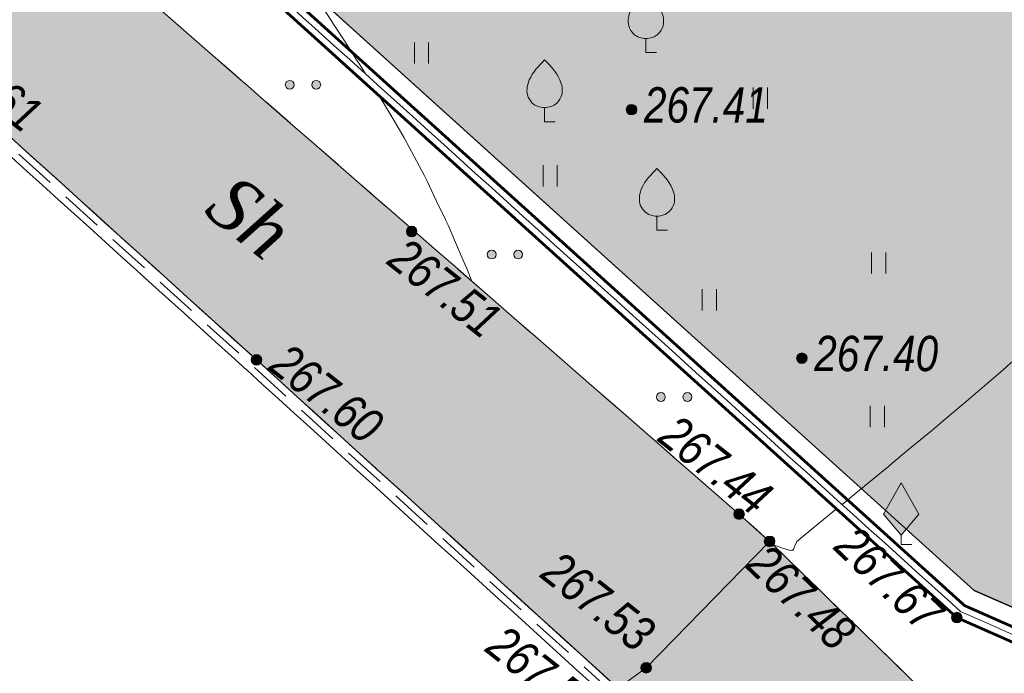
# Model space of a CAD drawing. Header units: inches. Extents: x -416310 to 1286511, y -34262 to 944600.
# Tile 9 of 84: x 90988 to 118841, y 69683 to 88189. Entities that reach past the tile are written whole.
import ezdxf
from ezdxf.enums import TextEntityAlignment as Align

# ---------------------------------------------------------------- set-up
doc = ezdxf.new("R2010")
doc.units = ezdxf.units.IN
doc.header["$MEASUREMENT"] = 0
for name, pattern in [('Auto_Street_NotBorder_Line_m1', [3, 1.5, -1.5]), ('Fence_Stone_Contour_Mr1m_m1', [1, 1, 0]), ('Hydrotech_Tray_Gutter_m1', [1, 1, 0]), ('Hydrotech_Tray_Water_m1', [3, 2, -1]), ('Relef_Horizontal_Basic_m1', [1, 1, 0])]:
    doc.linetypes.add(name, pattern=pattern)
for name, color, linetype, lineweight, true_color in [('AUTO#_ROADS_EXIST_L', 7, 'Continuous', 15, 0x000000), ('AUTO#_ROADS_MTRAL_T', 7, 'Continuous', 15, 0x000000), ('GREEN_VGTAT_#####_B', 7, 'Continuous', 15, 0x000000), ('GREEN_VGTAT_SRVEY_B', 7, 'Continuous', 15, 0x000000)]:
    doc.layers.add(name, color=color, linetype=linetype, lineweight=lineweight, true_color=true_color)
for name, color, linetype, true_color in [('FENCE_GRDRL_#####_L', 7, 'Continuous', 0x000000), ('HYDRO_TECHN_CNSTR_L', 7, 'Continuous', 0x000000), ('RELEF_HRZNT_BASIC_L', 7, 'Continuous', 0x000000), ('RELEF_POINT_PICKT_B', 7, 'Continuous', 0x000000), ('RELEF_POINT_PICKT_T', 7, 'Continuous', 0x000000)]:
    doc.layers.add(name, color=color, linetype=linetype, true_color=true_color)
doc.layers.add('Штрих Железобетона', color=7, linetype='Continuous')
doc.styles.add('БМ-431 (Times New Roman К)', font='timesi.ttf', dxfattribs={"height": 1})
doc.styles.add('Д-431 (Arial Narrow К)', font='ARIALNI.TTF', dxfattribs={"height": 1})
doc.linetypes.add('Auto_Material_Border_Line_m1', pattern='A,0,[3,Topography.shx,S=0.5,R=0,X=0,Y=0],-0.5', length=0.5)
doc.linetypes.add('Fence_Stone_Mr1m_04_m1', pattern='A,8,[1,Topography.shx,S=0.4,R=90,X=0,Y=0],0', length=8)

# ---------------------------------------------------------------- blocks, each defined once
blk = doc.blocks.new('GreenFruit_m1')
at = {"layer": 'GREEN_VGTAT_SRVEY_B', "linetype": 'Continuous', "lineweight": 13, "true_color": 0xfffffe}
h = blk.add_hatch(color=7, dxfattribs=at)
h.dxf.hatch_style = 1
edge = h.paths.add_edge_path()
edge.add_spline(control_points=[(-0.001, 0.8), (-0.001, 0.8), (0.258, 0.802), (0.696, 0.951), (1.074, 1.608), (0.88, 2.607), (0.338, 3.157), (-0.001, 3.5)], knot_values=[1.744095, 1.744095, 1.744095, 1.744095, 1.744164, 2.114608, 2.383255, 2.810464, 3.522822, 3.522822, 3.522822, 3.522822], degree=3, periodic=0)
edge.add_spline(control_points=[(-0.001, 3.5), (-0.34, 3.157), (-0.882, 2.607), (-1.075, 1.608), (-0.697, 0.951), (-0.259, 0.802), (-0.001, 0.8), (-0.001, 0.8)], knot_values=[1.744095, 1.744095, 1.744095, 1.744095, 2.456452, 2.883662, 3.152309, 3.522752, 3.522822, 3.522822, 3.522822, 3.522822], degree=3, periodic=0)
at = {"layer": 'GREEN_VGTAT_SRVEY_B', "color": 18, "linetype": 'Continuous', "lineweight": 13, "true_color": 0x000000, "flags": 128}
blk.add_lwpolyline([(0.6, 0), (0, 0), (0, 0.8)], dxfattribs=at)
at = {"layer": 'GREEN_VGTAT_SRVEY_B', "color": 18, "linetype": 'Continuous', "lineweight": 13, "true_color": 0x000000}
for points in [[(0, 0.8), (0, 0.8), (-0.259, 0.802), (-0.697, 0.951), (-1.075, 1.608), (-0.882, 2.607), (-0.34, 3.157), (-0.001, 3.5)], [(-0.001, 0.8), (-0.001, 0.8), (0.258, 0.802), (0.696, 0.951), (1.074, 1.608), (0.88, 2.607), (0.338, 3.157), (-0.001, 3.5)]]:
    blk.add_open_spline(points, degree=3, knots=[1.743859, 1.743859, 1.743859, 1.743859, 1.744164, 2.114608, 2.383255, 2.810464, 3.522822, 3.522822, 3.522822, 3.522822], dxfattribs=at)
blk = doc.blocks.new('GreenMulberry_m1')
at = {"layer": 'GREEN_VGTAT_SRVEY_B', "linetype": 'Continuous', "lineweight": 13, "true_color": 0xfffffe}
blk.add_hatch(color=7, dxfattribs=at).paths.add_polyline_path([(0, 0.541), (1, 1.727), (0, 3.5), (-1, 1.727)])
at = {"layer": 'GREEN_VGTAT_SRVEY_B', "color": 18, "linetype": 'Continuous', "lineweight": 13, "true_color": 0x000000}
for p, q in [((-1, 1.727), (0, 3.5)), ((0, 3.5), (1, 1.727))]:
    blk.add_line(p, q, dxfattribs=at)
for points in [[(-1, 1.727), (0, 0.541), (1, 1.727)], [(0.6, 0), (0, 0), (0, 0.541)]]:
    blk.add_lwpolyline(points, dxfattribs=at)
blk = doc.blocks.new('GreenSubshrub_m1')
at = {"layer": 'GREEN_VGTAT_#####_B', "linetype": 'Continuous', "lineweight": 13, "true_color": 0x000000}
h = blk.add_hatch(color=18, dxfattribs=at)
h.paths.add_polyline_path([(-1, 0, 1), (-0.5, 0, 1)])
h.paths.add_polyline_path([(1, 0, 1), (0.5, 0, 1)])
at = {"layer": 'GREEN_VGTAT_#####_B', "color": 18, "linetype": 'Continuous', "lineweight": 13, "true_color": 0x000000}
for centre in [(-0.75, 0), (0.75, 0)]:
    blk.add_circle(centre, 0.25, dxfattribs=at)
blk = doc.blocks.new('GreenGrassMeadow_m1')
at = {"layer": 'GREEN_VGTAT_#####_B', "color": 18, "linetype": 'Continuous', "lineweight": 13, "true_color": 0x000000}
for p, q in [((-0.4, 0), (-0.4, 1.2)), ((0.4, 0), (0.4, 1.2))]:
    blk.add_line(p, q, dxfattribs=at)
blk = doc.blocks.new('PointHight_m1')
at = {"layer": 'RELEF_POINT_PICKT_B', "linetype": 'Continuous', "lineweight": 15, "true_color": 0x000000}
h = blk.add_hatch(color=18, dxfattribs=at)
edge = h.paths.add_edge_path()
edge.add_arc((0, 0), 0.3, 0, 360)
at = {"layer": 'RELEF_POINT_PICKT_B', "color": 18, "linetype": 'Continuous', "lineweight": 15, "true_color": 0x000000}
blk.add_circle((0, 0), 0.3, dxfattribs=at)
blk.add_point((0, 0), dxfattribs=at)
blk = doc.blocks.new('55653')
at = {"layer": 'AUTO#_ROADS_EXIST_L', "color": 18, "linetype": 'Auto_Street_NotBorder_Line_m1', "lineweight": 15, "ltscale": 600, "true_color": 0x000000, "flags": 128}
for points in [[(-131140, 77117), (-132005, 77889), (-160447, 102695), (-187247, 127742), (-188621, 131147), (-189246, 133771), (-188871, 135209)], [(-123538, 69699), (-131140, 77117)], [(-122126, 60432), (-127180, 66268), (-134632, 73539)]]:
    blk.add_lwpolyline(points, dxfattribs=at)
at = {"layer": 'AUTO#_ROADS_EXIST_L', "color": 18, "linetype": 'Auto_Material_Border_Line_m1', "lineweight": 15, "ltscale": 600, "true_color": 0x000000, "flags": 128}
for points in [[(-131140, 77117), (-134632, 73539)], [(-134632, 73539), (-135429, 72960)]]:
    blk.add_lwpolyline(points, dxfattribs=at)
at = {"layer": 'FENCE_GRDRL_#####_L', "color": 18, "linetype": 'Fence_Stone_Mr1m_04_m1', "lineweight": 13, "ltscale": 600, "true_color": 0x000000, "flags": 128}
blk.add_lwpolyline([(-163628, 109120), (-125847, 74959), (-123615, 73973), (-69790, 134290)], dxfattribs=at)
at = {"layer": 'FENCE_GRDRL_#####_L', "color": 18, "linetype": 'Fence_Stone_Contour_Mr1m_m1', "lineweight": 13, "ltscale": 600, "true_color": 0x000000, "flags": 128}
blk.add_lwpolyline([(-163494, 109269), (-125736, 75129), (-123667, 74215), (-69939, 134424)], dxfattribs=at)
at = {"layer": 'HYDRO_TECHN_CNSTR_L', "color": 18, "linetype": 'Hydrotech_Tray_Gutter_m1', "lineweight": 15, "ltscale": 600, "true_color": 0x000000, "flags": 128}
for points in [[(-131163, 65078), (-133071, 70629), (-135391, 72924), (-145656, 82257), (-163294, 98234), (-190403, 122271), (-194460, 125947), (-196245, 126626), (-201852, 121658)], [(-131542, 64948), (-133419, 70411), (-135666, 72634), (-145924, 81961), (-163561, 97937), (-190670, 121974), (-194673, 125600), (-196161, 126166), (-201587, 121359)]]:
    blk.add_lwpolyline(points, dxfattribs=at)
at = {"layer": 'HYDRO_TECHN_CNSTR_L', "color": 3, "linetype": 'Hydrotech_Tray_Water_m1', "lineweight": 25, "ltscale": 600, "true_color": 0x00ff00, "flags": 128}
blk.add_lwpolyline([(-131352, 65013), (-133245, 70520), (-135528, 72779), (-145790, 82109), (-163427, 98085), (-190536, 122122), (-194567, 125774), (-196203, 126396), (-201720, 121509)], dxfattribs=at)
at = {"layer": 'RELEF_HRZNT_BASIC_L', "color": 34, "linetype": 'Relef_Horizontal_Basic_m1', "lineweight": 15, "ltscale": 600, "true_color": 0xa55200}
for points in [[(-153061, 104838), (-152278, 103992), (-151487, 103081), (-150714, 102102), (-150096, 101266), (-149387, 100294), (-148606, 99211), (-147773, 98042), (-146906, 96811), (-146023, 95543), (-145145, 94263), (-144290, 92995), (-143476, 91764), (-142724, 90595), (-142574, 90353)], [(-142192, 89739), (-142051, 89512), (-141478, 88540), (-140824, 87311), (-140238, 86066), (-139710, 84838), (-139567, 84485)], [(-129092, 78164), (-128706, 78479), (-127679, 79323), (-126565, 80248), (-125454, 81184), (-124434, 82064), (-123596, 82820), (-123028, 83382), (-122526, 84009), (-122174, 84574), (-121894, 85103), (-121606, 85622), (-121232, 86155), (-120691, 86728), (-120198, 87123), (-119517, 87581), (-118676, 88095), (-117705, 88657), (-116837, 89143)], [(-131035, 77015), (-130747, 76919), (-130579, 76870), (-130519, 76858), (-130506, 76859), (-130485, 76871), (-130455, 76911), (-130425, 76995), (-130371, 77112), (-130142, 77306), (-129557, 77784), (-129249, 78036)]]:
    blk.add_lwpolyline(points, dxfattribs=at)
at = {"layer": 'GREEN_VGTAT_#####_B', "color": 18, "true_color": 0x000000, "xscale": 500, "yscale": 500, "zscale": 500}
for name, p in [('GreenGrassMeadow_m1', (-140989, 90644, -353246)), ('GreenSubshrub_m1', (-144340, 90045, -353246)), ('GreenGrassMeadow_m1', (-131403, 89363, -353246)), ('GreenGrassMeadow_m1', (-137347, 87164, -353246)), ('GreenSubshrub_m1', (-138628, 85237, -353246)), ('GreenGrassMeadow_m1', (-128057, 84697, -353246)), ('GreenGrassMeadow_m1', (-132844, 83654, -353246)), ('GreenSubshrub_m1', (-133841, 81203, -353246)), ('GreenGrassMeadow_m1', (-128093, 80351, -353246))]:
    blk.add_blockref(name, p, dxfattribs=at)
at = {"layer": 'GREEN_VGTAT_SRVEY_B', "color": 18, "true_color": 0x000000, "xscale": 500, "yscale": 500, "zscale": 500}
for name, p in [('GreenFruit_m1', (-134639, 90954, -353246)), ('GreenFruit_m1', (-137505, 88998, -353246)), ('GreenFruit_m1', (-134327, 85925, -353246)), ('GreenMulberry_m1', (-127418, 77025, -353246))]:
    blk.add_blockref(name, p, dxfattribs=at)
at = {"layer": 'RELEF_POINT_PICKT_B', "color": 18, "true_color": 0x000000, "xscale": 500, "yscale": 500, "zscale": 500}
for p in [(-135045, 89340, -85839), (-141267, 85889, -85732), (-130227, 82302, -85851), (-145656, 82257, -85649), (-132005, 77889, -85807), (-131140, 77117, -85769), (-125847, 74959, -85577), (-134632, 73539, -85719)]:
    blk.add_blockref('PointHight_m1', p, dxfattribs=at)
at = {"layer": 'AUTO#_ROADS_MTRAL_T', "color": 18, "true_color": 0x000000, "style": 'БМ-431 (Times New Roman К)'}
blk.add_text('Sh', height=1500, rotation=321.7162, dxfattribs=at).set_placement((-146299, 85717), align=Align.CENTER)
at = {"layer": 'RELEF_POINT_PICKT_T', "color": 18, "true_color": 0x000000, "style": 'Д-431 (Arial Narrow К)'}
for s, rotation, p in [('267.61', 321.6603, (-154682, 91211)), ('267.51', 321.6603, (-141694, 85381)), ('267.60', 321.6603, (-145040, 82392)), ('267.44', 321.6603, (-134035, 80369)), ('267.67', 316.2299, (-129018, 77270)), ('267.48', 316.2299, (-131506, 76753)), ('267.53', 321.6603, (-137358, 76512)), ('267.50', 321.6603, (-138914, 74413))]:
    blk.add_text(s, height=1000, rotation=rotation, dxfattribs=at).set_placement(p, align=Align.MIDDLE_LEFT)
for s, p in [('267.41', (-134695, 89475)), ('267.40', (-129877, 82437))]:
    blk.add_text(s, height=1000, dxfattribs=at).set_placement(p, align=Align.MIDDLE_LEFT)

msp = doc.modelspace()

# ---------------------------------------------------------------- hatches: boundary and pattern name
at = {"layer": 'Штрих Железобетона', "true_color": 0x969696}
h = msp.add_hatch(dxfattribs=at)
h.set_pattern_fill('ANSI33', color=252, scale=100, angle=49.68473873)
h.set_pattern_definition([(94.68474, (243342.1, -3697.8), (-632.8786, -51.8624), []), (94.68474, (243632.6, -3355.43), (-632.8786, -51.8624), [317.5, -158.75])])
h.paths.add_polyline_path([(219726.7522, 150330.807), (211529.5591, 157870.6175), (208830.5591, 157752.6175), (207075.5591, 157175.6175), (203463.5591, 153141.6175), (191779.5591, 139723.6175), (183637.5591, 130540.6175), (171212.5591, 116269.6175), (157295.5591, 100588.6175), (140749.5591, 81506.6175), (124845.7974, 63964.093), (125043.5591, 63211.6175), (120034.1209, 57835.065), (110270.994, 66931.5595), (107951.5591, 69226.6175), (97686.5591, 78559.6175), (80048.5591, 94536.6175), (52939.5591, 118573.6175), (48881.9647, 122249.2167), (47097.616, 122928.6015), (41489.6623, 117960.5956), (36469.6365, 123051.1849), (59157.5591, 145424.6175), (80952.5591, 168643.6175), (99264.5591, 188150.6175), (120003.5591, 210673.6175), (131251.5591, 222756.6175), (133139.4069, 228816.5456), (132475.065, 231845.9707), (150627.1986, 229675.4977), (149362.6111, 225950.2987), (152290.5591, 220690.6175), (167284.5591, 206772.6175), (215675.5591, 161886.6175), (223692.3005, 154846.4072)])
h.paths.add_polyline_path([(119804.5591, 66001.6175), (121117.5591, 66248.6175), (137816.5591, 84927.6175), (154876.5591, 104590.6175), (166715.5591, 118096.6175), (179953.5591, 133071.6175), (187343.5591, 141567.6175), (200379.5591, 156555.6175), (203698.5591, 160463.6175), (204310.1718, 162200.1597), (204296.5591, 164030.6175), (163664.5591, 201497.6175), (148503.5591, 215808.6175), (144959.2842, 219671.5143), (143828.011, 220534.9435), (140869.474, 220658.1505), (136554.5591, 219263.6175), (126303.5591, 208135.6175), (104005.5591, 184028.6175), (86585.5591, 165468.6175), (64731.5591, 142170.6175), (54470.9689, 131510.8251), (54095.8361, 130073.5887), (54721.059, 127449.07), (56095.5591, 124044.6175), (82895.5591, 98997.6175), (111337.5591, 74191.6175), (112202.5591, 73419.6175)], flags=16)
at = {"layer": 'Штрих Железобетона', "true_color": 0x90ca77}
h = msp.add_hatch(color=73, dxfattribs=at)
h.dxf.hatch_style = 1
h.paths.add_polyline_path([(165213.5333, 155330.0325), (181302.5339, 154010.7941), (186479.4946, 159701.0426), (182100.9958, 163684.5798), (186913.3471, 168952.3592), (168751.1363, 185544.3482), (164014.7033, 180359.6717), (164339.1059, 182621.5714), (168239.995, 186851.9855), (195738.8813, 161730.5271), (191953.1567, 157586.5316), (194347.5447, 155426.6597), (176403.4838, 135005.69), (176320.1425, 134913.2056), (164062.1032, 141379.8508), (164236.4413, 143492.0481), (164318.7802, 144489.627), (164544.3919, 147223.0323), (173680.2439, 146729.4823), (173574.8206, 144778.046), (182327.2266, 144305.2111), (182687.1774, 150968.0761), (173934.7714, 151440.911), (173823.2439, 149376.4823), (169970.5591, 149584.6175), (164762.5368, 149865.9727)])
edge = h.paths.add_edge_path(flags=17)
edge.add_line((128766.6232, 125475.3074), (127731.678, 118259.1458))
edge.add_line((127731.678, 118259.1458), (126444.8453, 118443.7039))
edge.add_line((126444.8453, 118443.7039), (125520.635, 111999.6419))
edge.add_line((125520.635, 111999.6419), (125020.9057, 108515.2764))
edge.add_line((125020.9057, 108515.2764), (111021.7879, 121094.0871))
edge.add_arc((113372.6043, 123701.6888), 3510.8297, 171.93263841, 227.96457134, ccw=False)
edge.add_line((109896.5187, 124194.389), (111699.0683, 136762.6771))
edge.add_line((111699.0683, 136762.6771), (114170.9009, 136408.1657))
edge.add_line((114170.9009, 136408.1657), (113957.9492, 134923.3588))
edge.add_line((113957.9492, 134923.3588), (115244.7819, 134738.8007))
edge.add_line((115244.7819, 134738.8007), (114030.9573, 126275.4013))
edge.add_line((114030.9573, 126275.4013), (121504.4854, 125203.5444))
edge.add_line((121504.4854, 125203.5444), (121689.0436, 126490.3771))
edge.add_line((121689.0436, 126490.3771), (128766.6232, 125475.3074))
edge = h.paths.add_edge_path()
edge.add_line((114383.8526, 137892.9726), (111912.02, 138247.484))
edge.add_line((111912.02, 138247.484), (112714.138, 143840.2567))
edge.add_arc((116178.6874, 143343.3695), 3500, 81.83827018, 171.83827018, ccw=False)
edge.add_line((116675.5747, 146807.9189), (123255.3732, 145864.2412))
edge.add_line((123255.3732, 145864.2412), (122673.3052, 141805.769))
edge.add_line((122673.3052, 141805.769), (116387.6226, 142707.2645))
edge.add_line((116387.6226, 142707.2645), (115883.6369, 139193.2214))
edge.add_line((115883.6369, 139193.2214), (114596.8043, 139377.7796))
edge.add_line((114596.8043, 139377.7796), (114383.8526, 137892.9726))
h.paths.add_polyline_path([(131520.7983, 144678.8102), (130938.7304, 140620.3379), (124653.0478, 141521.8334), (125235.1157, 145580.3057)])
h.paths.add_polyline_path([(146525.6856, 139698.1518), (150348.6218, 139149.8645), (149113.5021, 130537.9844), (142293.3668, 131516.1313), (137985.3158, 132133.994), (138709.3515, 137182.3375), (137323.5317, 137381.0924), (138019.1739, 142231.4617), (142255.823, 141623.8395), (142071.2648, 140337.0068)])
edge = h.paths.add_edge_path()
edge.add_line((113167.3094, 173122.5128), (119310.1349, 172241.506))
edge.add_line((119310.1349, 172241.506), (119097.1832, 170756.6991))
edge.add_line((119097.1832, 170756.6991), (120384.0159, 170572.1409))
edge.add_line((120384.0159, 170572.1409), (119340.5526, 163296.587))
edge.add_line((119340.5526, 163296.587), (124388.8962, 162572.5513))
edge.add_line((124388.8962, 162572.5513), (124204.338, 161285.7187))
edge.add_line((124204.338, 161285.7187), (125441.6771, 161108.2589))
edge.add_line((125441.6771, 161108.2589), (124618.2639, 155367.0055))
edge.add_line((124618.2639, 155367.0055), (121235.9982, 155852.0916))
edge.add_line((121235.9982, 155852.0916), (118615.6502, 158242.2006))
edge.add_line((118615.6502, 158242.2006), (110790.4497, 165379.8334))
edge.add_arc((113149.1098, 167965.7031), 3500, 137.05487217, 227.63098815, ccw=False)
edge.add_line((110587.087, 170350.2448), (113167.3094, 173122.5128))
h.paths.add_polyline_path([(136693.5001, 189902.5115), (135769.2898, 183458.4494), (137056.1225, 183273.8913), (136063.7676, 176354.6911), (134895.7195, 176522.2131), (135080.2776, 177809.0457), (130625.8569, 178447.9008), (130441.2988, 177161.0681), (121512.6598, 178441.6176), (121022.8709, 175026.5617), (119736.0383, 175211.1198), (119523.0866, 173726.3129), (114411.5909, 174459.4059), (122331.2774, 182968.5536), (126568.974, 179024.4183)], flags=17)
h.paths.add_polyline_path([(127421.4197, 160824.3233), (126598.0065, 155083.0699), (132883.6891, 154181.5745), (133891.6604, 161209.6605), (128843.3169, 161933.6963), (128658.7588, 160646.8636)])
h.paths.add_polyline_path([(148822.9586, 156138.5331), (155532.0932, 155176.3059), (154568.9511, 148343.8369), (155861.3382, 148158.4822), (157047.7328, 156435.9074), (157743.6217, 161287.9971), (148241.5997, 162650.7814), (147522.7098, 157638.3174), (149007.5168, 157425.3657)])
edge = h.paths.add_edge_path()
edge.add_line((102739.5473, 123155.4234), (89917.8001, 108884.2211))
edge.add_line((89917.8001, 108884.2211), (84588.5591, 108552.6175))
edge.add_line((84588.5591, 108552.6175), (81442.5293, 105073.165))
edge.add_line((81442.5293, 105073.165), (117991.7267, 72026.338))
edge.add_line((117991.7267, 72026.338), (119492.1312, 71363.5249))
edge.add_line((119492.1312, 71363.5249), (172788.9797, 131088.6714))
edge.add_line((172788.9797, 131088.6714), (163984.3922, 135756.0845))
edge.add_line((163984.3922, 135756.0845), (152181.1118, 137290.1684))
edge.add_line((152181.1118, 137290.1684), (151691.5962, 133875.911))
edge.add_line((151691.5962, 133875.911), (154409.2369, 133485.1646))
edge.add_line((154409.2369, 133485.1646), (154704.6659, 135540.4516))
edge.add_line((154704.6659, 135540.4516), (157133.4537, 135191.3352))
edge.add_line((157133.4537, 135191.3352), (156400.0407, 130089.012))
edge.add_line((156400.0407, 130089.012), (153971.2529, 130438.1284))
edge.add_line((153971.2529, 130438.1284), (154266.9583, 132495.3379))
edge.add_line((154266.9583, 132495.3379), (151549.4604, 132885.0827))
edge.add_line((151549.4604, 132885.0827), (150957.4495, 128758.1761))
edge.add_line((150957.4495, 128758.1761), (142939.4922, 129908.1152))
edge.add_line((142939.4922, 129908.1152), (142428.4081, 126344.5786))
edge.add_line((142428.4081, 126344.5786), (143913.215, 126131.6269))
edge.add_line((143913.215, 126131.6269), (143728.6569, 124844.7942))
edge.add_line((143728.6569, 124844.7942), (150261.8073, 123907.8068))
edge.add_line((150261.8073, 123907.8068), (148089.7002, 108762.7763))
edge.add_line((148089.7002, 108762.7763), (142546.421, 109557.7959))
edge.add_line((142546.421, 109557.7959), (142361.8629, 108270.9632))
edge.add_line((142361.8629, 108270.9632), (137907.4421, 108909.8183))
edge.add_line((137907.4421, 108909.8183), (138034.4614, 109765.232))
edge.add_line((138034.4614, 109765.232), (127442.8387, 111284.2874))
edge.add_line((127442.8387, 111284.2874), (126810.7183, 106907.0527))
edge.add_line((126810.7183, 106907.0527), (133733.7873, 100686.3781))
edge.add_line((133733.7873, 100686.3781), (131060.5022, 97710.8871))
edge.add_line((131060.5022, 97710.8871), (125713.5764, 91760.2245))
edge.add_line((125713.5764, 91760.2245), (116787.4048, 99780.7728))
edge.add_line((116787.4048, 99780.7728), (119794.4318, 103127.3318))
edge.add_arc((117191.0169, 105466.6118), 3500, 318.05894504, 408.06236728)
edge.add_line((119530.1414, 108070.1664), (105120.8648, 121015.9644))
edge.add_line((105120.8648, 121015.9644), (102739.5473, 123155.4234))
edge = h.paths.add_edge_path()
edge.add_line((102322.777, 165882.4931), (109811.8958, 159051.4119))
edge.add_arc((107453.2356, 156465.5422), 3500, 4.33721997, 47.63098815, ccw=False)
edge.add_line((110943.2124, 156730.2349), (110611.4836, 153832.9659))
edge.add_line((110611.4836, 153832.9659), (109968.4439, 149334.4984))
edge.add_line((109968.4439, 149334.4984), (107259.2474, 149722.1545))
edge.add_line((107259.2474, 149722.1545), (108250.7711, 156651.5759))
edge.add_line((108250.7711, 156651.5759), (93402.011, 158776.2695))
edge.add_line((93402.011, 158776.2695), (90994.0248, 141947.6747))
edge.add_line((90994.0248, 141947.6747), (90356.6167, 137493.0467))
edge.add_line((90356.6167, 137493.0467), (96296.1208, 136643.1693))
edge.add_line((96296.1208, 136643.1693), (96933.5289, 141097.7973))
edge.add_line((96933.5289, 141097.7973), (105842.7849, 139822.9811))
edge.add_line((105842.7849, 139822.9811), (106834.3086, 146752.4025))
edge.add_line((106834.3086, 146752.4025), (109543.4636, 146364.7523))
edge.add_line((109543.4636, 146364.7523), (107544.1799, 132393.5479))
edge.add_line((107544.1799, 132393.5479), (91318.7859, 114333.9281))
edge.add_line((91318.7859, 114333.9281), (92492.117, 113245.8422))
edge.add_line((92492.117, 113245.8422), (89614.9581, 110043.4302))
edge.add_line((89614.9581, 110043.4302), (88574.4722, 109987.8548))
edge.add_line((88574.4722, 109987.8548), (84523.3909, 109771.4747))
edge.add_line((84523.3909, 109771.4747), (79891.9959, 113839.2894))
edge.add_line((79891.9959, 113839.2894), (76248.608, 109746.0271))
edge.add_line((76248.608, 109746.0271), (59461.5933, 124828.0681))
edge.add_line((59461.5933, 124828.0681), (95997.9828, 164884.005))
edge.add_line((95997.9828, 164884.005), (98214.4425, 162862.2963))
edge.add_line((98214.4425, 162862.2963), (99798.1144, 164598.5231))
edge.add_line((99798.1144, 164598.5231), (100536.9343, 163924.6202))
edge.add_line((100536.9343, 163924.6202), (102322.777, 165882.4931))
edge = h.paths.add_edge_path()
edge.add_line((159168.4455, 171222.5894), (161154.1951, 185068.2404))
edge.add_line((161154.1951, 185068.2404), (165286.7581, 189549.899))
edge.add_line((165286.7581, 189549.899), (139833.0917, 212802.9578))
edge.add_line((139833.0917, 212802.9578), (102945.2734, 172535.6866))
edge.add_line((102945.2734, 172535.6866), (103032.4483, 172456.1715))
edge.add_arc((105391.1084, 175042.0413), 3500, 227.63098815, 317.05487217)
edge.add_line((107953.1312, 172657.4996), (119769.2546, 185353.0953))
edge.add_line((119769.2546, 185353.0953), (117480.1441, 187483.6303))
edge.add_line((117480.1441, 187483.6303), (134078.7014, 205317.6159))
edge.add_line((134078.7014, 205317.6159), (136455.9052, 203145.9343))
edge.add_line((136455.9052, 203145.9343), (137568.7825, 204364.1314))
edge.add_line((137568.7825, 204364.1314), (135686.1143, 206084.0327))
edge.add_line((135686.1143, 206084.0327), (140498.4656, 211351.8121))
edge.add_line((140498.4656, 211351.8121), (158660.6764, 194759.8231))
edge.add_line((158660.6764, 194759.8231), (153848.3251, 189492.0436))
edge.add_line((153848.3251, 189492.0436), (151965.6569, 191211.9449))
edge.add_line((151965.6569, 191211.9449), (150852.7796, 189993.7479))
edge.add_line((150852.7796, 189993.7479), (149138.8315, 188117.5963))
edge.add_line((149138.8315, 188117.5963), (152828.4019, 187588.4365))
edge.add_line((152828.4019, 187588.4365), (153012.9601, 188875.2691))
edge.add_line((153012.9601, 188875.2691), (157467.3808, 188236.4141))
edge.add_line((157467.3808, 188236.4141), (163303.7351, 187399.3615))
edge.add_line((163303.7351, 187399.3615), (162234.1793, 186239.4556))
edge.add_line((162234.1793, 186239.4556), (159262.5652, 186665.6458))
edge.add_line((159262.5652, 186665.6458), (157090.4581, 171520.6153))
edge.add_line((157090.4581, 171520.6153), (159168.4455, 171222.5894))
h.paths.add_polyline_path([(158983.8873, 169935.7567), (150570.7238, 171142.3765), (150755.2819, 172429.2091), (143410.437, 173482.6101), (142714.7948, 168632.2409), (143704.6661, 168490.2731), (143188.4447, 164890.9159), (157956.5818, 162772.863)])
h.paths.add_polyline_path([(136878.7477, 125827.2113), (137574.3898, 130677.5806), (141454.6853, 130121.0669), (140943.6012, 126557.5303), (139458.7943, 126770.482), (139274.2362, 125483.6493)], flags=17)
h.paths.add_polyline_path([(114077.0288, 153343.021), (113707.9125, 150769.3557), (116704.749, 150339.548), (117091.5725, 152910.3571)])

# ---------------------------------------------------------------- next in the draw order: block references
msp.add_blockref('55653', (243342.1189, -3697.8051))

# ---------------------------------------------------------------- next in the draw order: linework, layer by layer
for points in [[(172881.0522, 131191.8491), (119492.1312, 71363.5249), (117991.7267, 72026.338), (80317.6657, 106090.2372)], [(81442.5293, 105073.165), (117991.7267, 72026.338), (119492.1312, 71363.5249), (172788.9797, 131088.6714)]]:
    msp.add_lwpolyline(points)
at = {"color": 194, "const_width": 80}
for points in [[(119889.1927, 70641.5062), (117716.078, 71601.4933), (79982.329, 105719.3608)], [(119727.5591, 70275.6175), (117495.5591, 71261.6175), (79714.0597, 105422.6597)]]:
    msp.add_lwpolyline(points, dxfattribs=at)
at = {"layer": 'HYDRO_TECHN_CNSTR_L', "color": 18, "linetype": 'Hydrotech_Tray_Gutter_m1', "lineweight": 15, "ltscale": 600, "true_color": 0x000000, "flags": 128}
msp.add_lwpolyline([(219726.7522, 150330.807), (211529.5591, 157870.6175), (208830.5591, 157752.6175), (207075.5591, 157175.6175), (203463.5591, 153141.6175), (191779.5591, 139723.6175), (183637.5591, 130540.6175), (171212.5591, 116269.6175), (157295.5591, 100588.6175), (140749.5591, 81506.6175), (124845.7974, 63964.093), (124845.7974, 63964.093), (125043.5591, 63211.6175), (120034.1209, 57835.065), (110270.994, 66931.5595), (107951.5591, 69226.6175), (97686.5591, 78559.6175), (80048.5591, 94536.6175), (52939.5591, 118573.6175), (48881.9647, 122249.2167), (47097.616, 122928.6015), (41489.6623, 117960.5956), (36469.6365, 123051.1849), (59157.5591, 145424.6175), (80952.5591, 168643.6175), (99264.5591, 188150.6175), (120003.5591, 210673.6175), (131251.5591, 222756.6175), (133139.4069, 228816.5456), (132475.065, 231845.9707), (150627.1986, 229675.4977), (149362.6111, 225950.2987), (152290.5591, 220690.6175), (167284.5591, 206772.6175), (215675.5591, 161886.6175), (223692.3005, 154846.4072), (219726.7522, 150330.807)], dxfattribs=at)
at = {"layer": 'HYDRO_TECHN_CNSTR_L', "color": 18, "linetype": 'Hydrotech_Tray_Gutter_m1', "lineweight": 15, "ltscale": 600, "true_color": 0x000000, "elevation": 85038.4, "flags": 128}
msp.add_lwpolyline([(119804.5591, 66001.6175), (121117.5591, 66248.6175), (137816.5591, 84927.6175), (154876.5591, 104590.6175), (166715.5591, 118096.6175), (179953.5591, 133071.6175), (187343.5591, 141567.6175), (200379.5591, 156555.6175), (203698.5591, 160463.6175), (204310.1718, 162200.1597), (204296.5591, 164030.6175), (163664.5591, 201497.6175), (148503.5591, 215808.6175), (144959.2842, 219671.5143), (143828.011, 220534.9435), (140869.474, 220658.1505), (136554.5591, 219263.6175), (126303.5591, 208135.6175), (104005.5591, 184028.6175), (86585.5591, 165468.6175), (64731.5591, 142170.6175), (54470.9689, 131510.8251), (54095.8361, 130073.5887), (54721.059, 127449.07), (56095.5591, 124044.6175), (82895.5591, 98997.6175), (111337.5591, 74191.6175), (112202.5591, 73419.6175), (119804.5591, 66001.6175)], dxfattribs=at)

doc.saveas('drawing.dxf')
